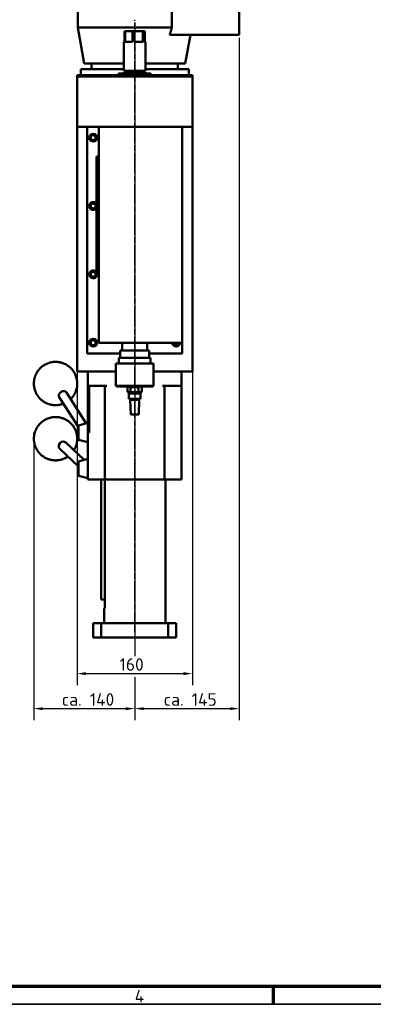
# Model space of a CAD drawing. Header units: millimetres. Extents: x 25 to 2945, y 25 to 2078.
# Tile 3 of 5: x 1504 to 1995, y 25 to 1394. Entities that reach past the tile are written whole.
import ezdxf

# ---------------------------------------------------------------- set-up
doc = ezdxf.new("R2010")
doc.units = ezdxf.units.MM
doc.header["$LTSCALE"] = 5
doc.linetypes.add('CHAIN', pattern=[0.3543, 0.2362, -0.0295, 0.0591, -0.0295])
doc.layers.get('0').update_dxf_attribs({"lineweight": 25})
for name, color, linetype, lineweight in [('Bemaßung (ISO)', 7, 'Continuous', 25), ('Mittellinie (ISO)', 7, 'Continuous', 25), ('Rahmen (ISO)', 7, 'Continuous', 70), ('Sichtbar (ISO)', 7, 'Continuous', 50), ('Skizziergeometrie (ISO)', 7, 'Continuous', 25), ('Symbol (ISO)', 7, 'Continuous', 25)]:
    doc.layers.add(name, color=color, linetype=linetype, lineweight=lineweight)
doc.styles.add('Notiztext (DIN)', font='isocpeur.ttf')
doc.dimstyles.new('Standard (DIN)', dxfattribs={"dimscale": 5, "dimtxt": 3.5, "dimasz": 2.5, "dimexe": 3.175, "dimexo": 0.8, "dimgap": 0.8, "dimtad": 1, "dimdec": 3, "dimrnd": 1e-08, "dimtxsty": 'Notiztext (DIN)', "dimcen": 0.09, "dimdle": 10, "dimclrd": 256, "dimclre": 256, "dimclrt": 256, "dimazin": 2, "dimtfac": 0.571429, "dimtdec": 3, "dimtmove": 0, "dimatfit": 3, "dimfxl": 1, "dimtolj": 1, "dimlwd": -1, "dimlwe": -1, "dimarcsym": 0})

# ---------------------------------------------------------------- blocks, each defined once
blk = doc.blocks.new('Ränder Hagen+Goebel Rahmen')
at = {"layer": 'Rahmen (ISO)'}
for p, q in [((10, 10), (584, 10)), ((371.25, 10), (371.25, 5))]:
    blk.add_line(p, q, dxfattribs=at)
at = {"layer": 'Rahmen (ISO)', "linetype": 'Continuous', "lineweight": 35}
blk.add_line((5, 5), (589, 5), dxfattribs=at)
at = {"layer": 'Symbol (ISO)', "insert": (334.125, 9), "char_height": 3.5, "attachment_point": 2, "style": 'Notiztext (DIN)'}
blk.add_mtext('4', dxfattribs=at)
blk = doc.blocks.new('*D16')
at = {"layer": 'Bemaßung (ISO)'}
for p, q in [((1809.1, 1368.7), (1809.1, 420.1)), ((1664.1, 538.2), (1664.1, 516.3)), ((1664.1, 473.4), (1664.1, 420.1)), ((1676.6, 436), (1796.6, 436))]:
    blk.add_line(p, q, dxfattribs=at)
for points in [[(1676.6, 438.1), (1676.6, 433.9), (1664.1, 436)], [(1796.6, 438.1), (1796.6, 433.9), (1809.1, 436)]]:
    blk.add_solid(points, dxfattribs=at)
at = {"layer": 'Defpoints', "color": 0}
for p in [(1809.1, 1372.7), (1664.1, 542.2), (1809.1, 436)]:
    blk.add_point(p, dxfattribs=at)
at = {"layer": 'Bemaßung (ISO)', "insert": (1704.2, 457.5), "char_height": 17.5, "attachment_point": 1, "style": 'Notiztext (DIN)'}
blk.add_mtext('\\A1;ca. 145', dxfattribs=at)
blk = doc.blocks.new('*D17')
at = {"layer": 'Bemaßung (ISO)'}
for p, q in [((1664.1, 1389.6), (1664.1, 508.9)), ((1523.9, 815.2), (1523.9, 420.1)), ((1664.1, 479.9), (1664.1, 420.1)), ((1536.4, 436), (1651.6, 436))]:
    blk.add_line(p, q, dxfattribs=at)
for points in [[(1536.4, 438), (1536.4, 433.9), (1523.9, 436)], [(1651.6, 438), (1651.6, 433.9), (1664.1, 436)]]:
    blk.add_solid(points, dxfattribs=at)
at = {"layer": 'Defpoints', "color": 0}
for p in [(1664.1, 1393.6), (1523.9, 819.2), (1664.1, 436)]:
    blk.add_point(p, dxfattribs=at)
at = {"layer": 'Bemaßung (ISO)', "insert": (1562.7, 457.5), "char_height": 17.5, "attachment_point": 1, "style": 'Notiztext (DIN)'}
blk.add_mtext('\\A1;ca. 140', dxfattribs=at)
blk = doc.blocks.new('*D18')
at = {"layer": 'Bemaßung (ISO)'}
for p, q in [((1584.1, 1310.7), (1584.1, 468.8)), ((1744.1, 1310.7), (1744.1, 468.8)), ((1596.6, 484.7), (1731.6, 484.7))]:
    blk.add_line(p, q, dxfattribs=at)
for points in [[(1596.6, 486.8), (1596.6, 482.6), (1584.1, 484.7)], [(1731.6, 486.8), (1731.6, 482.6), (1744.1, 484.7)]]:
    blk.add_solid(points, dxfattribs=at)
at = {"layer": 'Defpoints', "color": 0}
for p in [(1584.1, 1314.7), (1744.1, 1314.7), (1744.1, 484.7)]:
    blk.add_point(p, dxfattribs=at)
at = {"layer": 'Bemaßung (ISO)', "insert": (1643.1, 506.2), "char_height": 17.5, "attachment_point": 1, "style": 'Notiztext (DIN)'}
blk.add_mtext('\\A1;160', dxfattribs=at)

msp = doc.modelspace()

# ---------------------------------------------------------------- linework, layer by layer
at = {"layer": 'Mittellinie (ISO)', "linetype": 'CHAIN', "ltscale": 23.990969}
msp.add_line((1664.0512, 542.2173), (1664.0512, 1393.5524), dxfattribs=at)
at = {"layer": 'Sichtbar (ISO)'}
for p, q in [((1809.0512, 1372.7173), (1809.0512, 1522.7173)), ((1585.0512, 1382.7173), (1585.0512, 1411.1794)), ((1715.4419, 1382.7173), (1715.4419, 1411.1794)), ((1715.4419, 1382.7173), (1585.0512, 1382.7173)), ((1593.8676, 1332.7173), (1585.0512, 1382.7173)), ((1649.8139, 1377.7173), (1649.8139, 1362.7173)), ((1650.6467, 1377.7173), (1649.8139, 1377.7173)), ((1650.6467, 1377.7173), (1661.0222, 1377.7173)), ((1650.6467, 1362.7173), (1650.6467, 1377.7173)), ((1661.0222, 1377.7173), (1661.0222, 1362.7173)), ((1663.1789, 1377.7173), (1661.0222, 1377.7173)), ((1663.1789, 1377.7173), (1675.2595, 1377.7173)), ((1663.1789, 1362.7173), (1663.1789, 1377.7173)), ((1676.5834, 1377.7173), (1675.2595, 1377.7173)), ((1675.2595, 1377.7173), (1675.2595, 1362.7173)), ((1676.5834, 1377.7173), (1678.2885, 1377.7173)), ((1676.5834, 1362.7173), (1676.5834, 1377.7173)), ((1678.2885, 1377.7173), (1678.2885, 1362.7173)), ((1809.0512, 1372.7173), (1712.6877, 1372.7173)), ((1734.2349, 1332.7173), (1741.2879, 1372.7173)), ((1649.0512, 1362.7173), (1649.8139, 1362.7173)), ((1649.0512, 1322.7173), (1649.0512, 1362.7173)), ((1650.6467, 1362.7173), (1661.0222, 1362.7173)), ((1663.1789, 1362.7173), (1675.2595, 1362.7173)), ((1676.5834, 1362.7173), (1679.0512, 1362.7173)), ((1679.0512, 1322.7173), (1679.0512, 1362.7173)), ((1649.0512, 1332.7173), (1593.8676, 1332.7173)), ((1604.0512, 1324.7173), (1604.0512, 1332.7173)), ((1734.2349, 1332.7173), (1679.0512, 1332.7173)), ((1724.0512, 1324.7173), (1724.0512, 1332.7173)), ((1584.0512, 1316.7173), (1584.0512, 1314.7173)), ((1744.0512, 1316.7173), (1584.0512, 1316.7173)), ((1584.0512, 1314.7173), (1584.0512, 1244.7173)), ((1584.0512, 1314.7173), (1744.0512, 1314.7173)), ((1584.0512, 1314.7173), (1744.0512, 1314.7173)), ((1649.0512, 1324.7173), (1589.0512, 1324.7173)), ((1589.0512, 1316.7173), (1589.0512, 1324.7173)), ((1686.5512, 1318.7173), (1641.5512, 1318.7173)), ((1641.5512, 1316.7173), (1641.5512, 1318.7173)), ((1679.0512, 1322.7173), (1649.0512, 1322.7173)), ((1679.0512, 1320.7173), (1649.0512, 1320.7173)), ((1649.0512, 1318.7173), (1649.0512, 1320.7173)), ((1651.0512, 1320.7173), (1651.0512, 1322.7173)), ((1677.0512, 1320.7173), (1677.0512, 1322.7173)), ((1739.0512, 1324.7173), (1679.0512, 1324.7173)), ((1679.0512, 1318.7173), (1679.0512, 1320.7173)), ((1686.5512, 1316.7173), (1686.5512, 1318.7173)), ((1739.0512, 1316.7173), (1739.0512, 1324.7173)), ((1744.0512, 1316.7173), (1744.0512, 1314.7173)), ((1744.0512, 1314.7173), (1744.0512, 1244.7173)), ((1584.0512, 904.7173), (1584.0512, 1244.7173)), ((1584.0512, 1244.7173), (1614.0512, 1244.7173)), ((1598.0512, 929.7173), (1598.0512, 1244.7173)), ((1614.0512, 944.7173), (1614.0512, 1244.7173)), ((1614.0512, 1244.7173), (1730.0512, 1244.7173)), ((1730.0512, 1244.7173), (1730.0512, 944.7173)), ((1730.0512, 1244.7173), (1744.0512, 1244.7173)), ((1744.0512, 904.7173), (1744.0512, 1244.7173)), ((1614.0512, 1203.7173), (1611.0512, 1203.7173)), ((1611.0512, 1193.7173), (1611.0512, 1203.7173)), ((1611.0512, 1193.7173), (1611.0512, 1047.7173)), ((1611.0512, 1037.7173), (1611.0512, 1047.7173)), ((1614.0512, 1037.7173), (1611.0512, 1037.7173)), ((1730.0512, 944.7173), (1614.0512, 944.7173)), ((1646.5512, 933.7173), (1646.5512, 944.7173)), ((1681.5512, 933.7173), (1681.5512, 944.7173)), ((1730.0512, 944.7173), (1730.0512, 929.7173)), ((1684.0512, 933.7173), (1644.0512, 933.7173)), ((1644.0512, 923.7173), (1644.0512, 933.7173)), ((1684.0512, 923.7173), (1684.0512, 933.7173)), ((1598.0512, 929.7173), (1644.0512, 929.7173)), ((1686.0512, 923.7173), (1642.0512, 923.7173)), ((1642.0512, 915.7173), (1642.0512, 923.7173)), ((1684.0512, 929.7173), (1730.0512, 929.7173)), ((1686.0512, 915.7173), (1686.0512, 923.7173)), ((1638.0512, 904.7173), (1584.0512, 904.7173)), ((1599.0512, 904.7173), (1599.0512, 884.7173)), ((1690.0512, 915.7173), (1638.0512, 915.7173)), ((1638.0512, 884.7173), (1638.0512, 915.7173)), ((1690.0512, 884.7173), (1690.0512, 915.7173)), ((1744.0512, 904.7173), (1690.0512, 904.7173)), ((1729.0512, 884.7173), (1729.0512, 904.7173)), ((1599.0512, 884.7173), (1599.0512, 819.7173)), ((1602.0512, 884.7173), (1599.0512, 884.7173)), ((1601.0512, 884.7173), (1601.0512, 819.7173)), ((1602.0512, 884.7173), (1625.5512, 884.7173)), ((1622.5512, 884.7173), (1622.5512, 754.7173)), ((1638.0512, 884.7173), (1690.0512, 884.7173)), ((1639.0512, 883.7173), (1638.0512, 884.7173)), ((1689.0512, 883.7173), (1639.0512, 883.7173)), ((1654.0512, 875.7173), (1654.0512, 883.7173)), ((1658.2634, 875.7173), (1658.2634, 882.7173)), ((1669.2673, 882.7173), (1658.2634, 882.7173)), ((1669.2673, 882.7173), (1669.2673, 875.7173)), ((1674.0512, 875.7173), (1674.0512, 883.7173)), ((1689.0512, 883.7173), (1690.0512, 884.7173)), ((1702.5512, 884.7173), (1726.0512, 884.7173)), ((1705.5512, 754.7173), (1705.5512, 884.7173)), ((1729.0512, 884.7173), (1726.0512, 884.7173)), ((1729.0512, 754.7173), (1729.0512, 884.7173)), ((1586.0512, 827.117), (1559.1997, 869.0218)), ((1596.8005, 832.5837), (1569.3034, 875.496)), ((1658.2634, 875.7173), (1654.0512, 875.7173)), ((1672.0512, 874.2173), (1656.0512, 874.2173)), ((1656.0512, 866.7173), (1656.0512, 874.2173)), ((1672.0512, 866.7173), (1656.0512, 866.7173)), ((1657.0512, 874.2173), (1657.0512, 875.7173)), ((1670.1707, 865.2173), (1657.9317, 865.2173)), ((1658.4802, 844.7173), (1657.9317, 865.2173)), ((1669.2673, 875.7173), (1658.2634, 875.7173)), ((1658.3012, 865.2173), (1658.3012, 866.7173)), ((1674.0512, 875.7173), (1669.2673, 875.7173)), ((1669.6222, 844.7173), (1670.1707, 865.2173)), ((1669.8012, 865.2173), (1669.8012, 866.7173)), ((1671.0512, 874.2173), (1671.0512, 875.7173)), ((1672.0512, 866.7173), (1672.0512, 874.2173)), ((1669.6222, 844.7173), (1658.4802, 844.7173)), ((1586.0512, 829.7173), (1599.0512, 833.1839)), ((1586.0512, 829.7173), (1586.0512, 809.7173)), ((1586.0512, 809.7173), (1599.0512, 806.2506)), ((1599.0512, 819.7173), (1601.0512, 819.7173)), ((1599.0512, 819.7173), (1599.0512, 754.7173)), ((1586.0512, 772.7076), (1560.1215, 797.3137)), ((1593.8936, 781.8086), (1568.3817, 806.0182)), ((1586.0512, 779.7173), (1599.0512, 783.1839)), ((1586.0512, 779.7173), (1586.0512, 759.7173)), ((1586.0512, 759.7173), (1599.0512, 756.2506)), ((1602.0512, 754.7173), (1599.0512, 754.7173)), ((1616.1842, 754.7173), (1602.0512, 754.7173)), ((1616.1842, 754.7173), (1618.5578, 754.7173)), ((1617.3012, 754.7173), (1617.3012, 587.7173)), ((1618.5578, 754.7173), (1621.7578, 754.7173)), ((1621.7578, 754.7173), (1622.5512, 754.7173)), ((1625.5512, 754.7173), (1622.5512, 754.7173)), ((1622.7566, 754.7173), (1622.7566, 587.7173)), ((1625.5512, 754.7173), (1702.5512, 754.7173)), ((1705.5512, 754.7173), (1702.5512, 754.7173)), ((1705.5512, 754.7173), (1706.3446, 754.7173)), ((1706.3446, 754.7173), (1709.5446, 754.7173)), ((1706.5512, 554.7173), (1706.5512, 754.7173)), ((1709.5446, 754.7173), (1711.9182, 754.7173)), ((1726.0512, 754.7173), (1711.9182, 754.7173)), ((1729.0512, 754.7173), (1726.0512, 754.7173)), ((1617.3012, 587.7173), (1622.7566, 587.7173)), ((1622.7566, 587.7173), (1622.7566, 579.7173)), ((1621.5512, 574.7173), (1621.8523, 574.7173)), ((1621.5512, 554.7173), (1621.5512, 574.7173)), ((1606.5512, 554.7173), (1606.5512, 534.7173)), ((1617.4706, 554.7173), (1606.5512, 554.7173)), ((1617.4706, 554.7173), (1710.6318, 554.7173)), ((1617.4706, 534.7173), (1617.4706, 554.7173)), ((1710.6318, 554.7173), (1710.6318, 534.7173)), ((1721.5512, 554.7173), (1710.6318, 554.7173)), ((1721.5512, 534.7173), (1721.5512, 554.7173)), ((1617.4706, 534.7173), (1606.5512, 534.7173)), ((1710.6318, 534.7173), (1617.4706, 534.7173)), ((1721.5512, 534.7173), (1710.6318, 534.7173))]:
    msp.add_line(p, q, dxfattribs=at)
at = {"layer": 'Sichtbar (ISO)', "flags": 128}
for points in [[(1712.6877, 1372.7173), (1712.8013, 1373.123), (1712.9149, 1373.5296), (1713.0286, 1373.9373), (1713.1425, 1374.3458), (1713.2564, 1374.7553), (1713.3705, 1375.1658), (1713.4846, 1375.5772), (1713.5989, 1375.9895), (1713.7133, 1376.4028), (1713.8278, 1376.8171), (1713.9423, 1377.2323), (1714.057, 1377.6484), (1714.1718, 1378.0655), (1714.2867, 1378.4836), (1714.4018, 1378.9026), (1714.5169, 1379.3226), (1714.6321, 1379.7436), (1714.7475, 1380.1655), (1714.8629, 1380.5884), (1714.9785, 1381.0122), (1715.0942, 1381.437), (1715.21, 1381.8628), (1715.3259, 1382.2895), (1715.4419, 1382.7173)], [(1565.0405, 859.9066), (1563.8591, 859.477), (1562.6456, 859.0925), (1561.3988, 858.7555), (1560.1179, 858.4685), (1558.8019, 858.2341), (1557.4494, 858.0546), (1556.0592, 857.9338), (1554.6326, 857.877), (1553.1712, 857.8896), (1552.4278, 857.9235), (1551.6763, 857.9768), (1550.9169, 858.0502), (1550.1497, 858.1441), (1549.3749, 858.2595), (1548.5927, 858.3969), (1547.8033, 858.5569), (1547.007, 858.7408), (1546.2048, 858.9495), (1545.3977, 859.1835), (1544.5869, 859.4435), (1543.7735, 859.73), (1542.9586, 860.0436), (1542.1434, 860.3849), (1541.329, 860.7544), (1540.5165, 861.1527), (1539.707, 861.5804), (1538.9016, 862.0381), (1538.1016, 862.5264), (1537.3087, 863.0457), (1536.5251, 863.5958), (1535.7524, 864.1759), (1534.9923, 864.7855), (1534.2466, 865.4239), (1533.517, 866.0905), (1532.8052, 866.7846), (1532.113, 867.5056), (1531.442, 868.2528), (1530.7941, 869.0258), (1530.1711, 869.8231), (1529.5747, 870.643), (1529.0056, 871.4835), (1528.4648, 872.3429), (1527.9532, 873.2191), (1527.4716, 874.1106), (1527.0209, 875.0154), (1526.6022, 875.9316), (1526.2161, 876.8575), (1525.8636, 877.7911), (1525.5448, 878.73), (1525.2591, 879.6724), (1525.0062, 880.6166), (1524.7854, 881.5611), (1524.5964, 882.5041), (1524.4386, 883.444), (1524.3116, 884.3792), (1524.2147, 885.308), (1524.1477, 886.2288), (1524.1096, 887.14), (1524.0992, 888.0405), (1524.1154, 888.9298), (1524.1572, 889.8072), (1524.2236, 890.6722), (1524.3136, 891.5241), (1524.4262, 892.3623), (1524.5603, 893.1863), (1524.715, 893.9954), (1524.8893, 894.789), (1525.082, 895.5666), (1525.2921, 896.328), (1525.5187, 897.0734), (1525.7612, 897.803), (1526.0188, 898.5169), (1526.2908, 899.2151), (1526.5766, 899.8977), (1526.8755, 900.565), (1527.5098, 901.8538), (1528.1882, 903.0824), (1528.9053, 904.2519), (1529.658, 905.3651), (1530.4443, 906.4238), (1531.2627, 907.4301), (1532.1113, 908.3857), (1532.9884, 909.2926), (1533.8922, 910.1527), (1534.8212, 910.9679), (1535.7756, 911.7398), (1536.7558, 912.4688), (1537.7624, 913.1554), (1538.7959, 913.7996), (1539.8569, 914.4019), (1540.9459, 914.9626), (1542.0634, 915.482), (1543.2103, 915.9599), (1544.3881, 916.3945), (1545.5978, 916.7838), (1546.8407, 917.1258), (1548.1177, 917.4187)], [(1548.1177, 917.4187), (1549.0657, 917.5992), (1550.0331, 917.7517), (1551.0196, 917.8744), (1552.025, 917.9654), (1553.049, 918.0228), (1554.0914, 918.045), (1555.1519, 918.0299), (1556.2304, 917.9759), (1557.3266, 917.8811), (1558.4402, 917.7438), (1559.5711, 917.5612), (1560.7172, 917.3305), (1561.8758, 917.0497), (1563.044, 916.7167), (1564.2191, 916.3293), (1565.3984, 915.8856), (1566.5788, 915.3834), (1567.7578, 914.8207), (1568.9322, 914.1953), (1570.0969, 913.5055), (1571.2466, 912.7521), (1572.3759, 911.9362), (1573.4798, 911.0588), (1574.5529, 910.1208), (1575.5901, 909.1234), (1576.5861, 908.0677), (1577.5348, 906.9566), (1578.4319, 905.7954), (1579.2741, 904.5892), (1580.0577, 903.3432), (1580.7792, 902.0624), (1581.4352, 900.7521), (1582.0223, 899.4178), (1582.5396, 898.0664), (1582.9878, 896.7035), (1583.3677, 895.3345), (1583.6802, 893.9649), (1583.926, 892.6001), (1584.1059, 891.2455), (1584.222, 889.9066), (1584.2775, 888.5864), (1584.2755, 887.2876), (1584.2191, 886.0125), (1584.1112, 884.7636), (1583.955, 883.5434), (1583.7535, 882.3543), (1583.51, 881.1982), (1583.2278, 880.0751), (1582.909, 878.9849), (1582.5563, 877.9276), (1582.1718, 876.903), (1581.758, 875.9112), (1581.3174, 874.952), (1580.8522, 874.0253), (1580.3647, 873.1306), (1579.8563, 872.2669), (1579.3278, 871.4334), (1578.7803, 870.6293), (1578.2145, 869.8539), (1577.6315, 869.1064), (1577.032, 868.3861), (1576.4171, 867.6922), (1575.7875, 867.024), (1575.1442, 866.3808)], [(1571.4477, 786.5657), (1570.1625, 785.7137), (1569.5007, 785.3107), (1568.8261, 784.9234), (1568.139, 784.5523), (1567.4394, 784.1976), (1566.7275, 783.8598), (1566.0033, 783.5392), (1565.267, 783.2361), (1564.5186, 782.951), (1563.7584, 782.6844), (1562.9867, 782.4368), (1562.204, 782.2088), (1561.4104, 782.0008), (1560.6065, 781.8135), (1559.7926, 781.6473), (1558.9689, 781.5028), (1558.1359, 781.3805), (1557.2938, 781.2809), (1556.4431, 781.2047), (1555.5841, 781.1523), (1554.7173, 781.1245), (1553.8438, 781.1219), (1552.9642, 781.1449), (1552.0796, 781.1939), (1551.1908, 781.2694), (1550.2987, 781.3718), (1549.4043, 781.5016), (1548.5084, 781.6593), (1547.6119, 781.8453), (1546.7157, 782.0601), (1545.8207, 782.304), (1544.9283, 782.5776), (1544.0398, 782.8808), (1543.1566, 783.2133), (1542.2799, 783.575), (1541.4112, 783.9657), (1540.5516, 784.3853), (1539.7025, 784.8334), (1538.8653, 785.31), (1538.0412, 785.8148), (1537.2316, 786.3477), (1536.4379, 786.9083), (1535.6616, 787.4955), (1534.9038, 788.1085), (1534.1653, 788.7461), (1533.4475, 789.4074), (1532.7512, 790.0914), (1532.0775, 790.797), (1531.4276, 791.5233), (1530.8025, 792.2693), (1530.2032, 793.0339), (1529.6307, 793.8158), (1529.0855, 794.6135), (1528.5678, 795.4258), (1528.0779, 796.2512), (1527.616, 797.0885), (1527.1825, 797.9364), (1526.7776, 798.7936), (1526.4016, 799.6588), (1526.0547, 800.5306), (1525.7373, 801.4078), (1525.4492, 802.2889), (1525.1901, 803.1728), (1524.9596, 804.0586), (1524.7572, 804.9453), (1524.5827, 805.8319), (1524.4357, 806.7175), (1524.3157, 807.6011), (1524.2225, 808.4817), (1524.1556, 809.3584), (1524.1146, 810.2302), (1524.0991, 811.0963), (1524.1084, 811.9559), (1524.1419, 812.8088), (1524.1991, 813.6544), (1524.2795, 814.4924), (1524.3825, 815.3222), (1524.5076, 816.1435), (1524.6543, 816.9557), (1524.8221, 817.7585), (1525.0104, 818.5513), (1525.2187, 819.3339), (1525.4464, 820.1057), (1525.6931, 820.8667), (1525.9584, 821.6167), (1526.2418, 822.3557), (1526.5432, 823.0834), (1526.862, 823.7997), (1527.198, 824.5045), (1527.5508, 825.1976), (1527.92, 825.8788), (1528.7064, 827.2051), (1529.5542, 828.4823), (1530.4616, 829.7098), (1531.4274, 830.8866), (1532.4502, 832.0114), (1533.5288, 833.083), (1534.6621, 834.1002), (1535.8488, 835.0617), (1537.0884, 835.9663), (1538.38, 836.8114), (1539.045, 837.2108), (1539.7227, 837.5942), (1540.4129, 837.9613), (1541.1154, 838.3118), (1541.8302, 838.6453), (1542.5572, 838.9615), (1543.2961, 839.2599), (1544.047, 839.5402), (1544.8095, 839.8021), (1545.5836, 840.0449), (1546.3687, 840.2681), (1547.1647, 840.4711), (1547.9711, 840.6534), (1548.7876, 840.8144), (1549.6139, 840.9537), (1550.4496, 841.0707)], [(1550.4496, 841.0707), (1551.4496, 841.1793), (1552.4615, 841.2549), (1553.4841, 841.2964), (1554.516, 841.3032), (1555.556, 841.2744), (1556.6027, 841.2091), (1557.6548, 841.1066), (1558.7111, 840.9658), (1559.7703, 840.7861), (1560.831, 840.5665), (1561.8913, 840.3062), (1562.949, 840.0052), (1564.0021, 839.6634), (1565.0484, 839.2809), (1566.0858, 838.8578), (1567.1122, 838.394), (1568.1254, 837.8898), (1569.1235, 837.3451), (1570.1041, 836.76), (1571.0647, 836.1354), (1572.0032, 835.4726), (1572.9178, 834.7732), (1573.8065, 834.0386), (1574.6674, 833.2702), (1575.4986, 832.4694), (1576.298, 831.6378), (1577.0639, 830.7768), (1577.7944, 829.8883), (1578.4883, 828.9747), (1579.1451, 828.0382), (1579.764, 827.0809), (1580.3444, 826.1049), (1580.8854, 825.1125), (1581.3864, 824.1059), (1581.8466, 823.087), (1582.2656, 822.0584), (1582.6436, 821.0221), (1582.981, 819.98), (1583.2785, 818.9339), (1583.5363, 817.8854), (1583.7551, 816.8364), (1583.9353, 815.7885), (1584.0773, 814.7436), (1584.1817, 813.7033), (1584.2493, 812.6694), (1584.281, 811.6427), (1584.2779, 810.6241), (1584.2408, 809.6147), (1584.1705, 808.6151), (1584.068, 807.6263), (1583.9341, 806.6493), (1583.7697, 805.6847), (1583.5757, 804.7336), (1583.3531, 803.7967), (1583.1027, 802.8742), (1582.8251, 801.9664), (1582.5212, 801.0737), (1582.1914, 800.1962), (1581.8365, 799.3344), (1581.4571, 798.4886), (1581.0539, 797.6589), (1580.6276, 796.8458), (1580.1787, 796.0495), (1579.7079, 795.2702)], [(1621.8523, 574.7173), (1621.8915, 574.7277), (1621.9338, 574.7592), (1621.9786, 574.8117), (1622.0257, 574.8853), (1622.0746, 574.9802), (1622.1249, 575.0963), (1622.1763, 575.2336), (1622.2279, 575.3903), (1622.2793, 575.5647), (1622.3299, 575.7548), (1622.379, 575.9588), (1622.426, 576.1746), (1622.4712, 576.4048), (1622.5151, 576.6532), (1622.5571, 576.9181), (1622.5965, 577.1977), (1622.6326, 577.4902), (1622.6648, 577.7938), (1622.6925, 578.1067), (1622.7153, 578.4262), (1622.7332, 578.7497), (1622.7461, 579.0746), (1622.7539, 579.398), (1622.7566, 579.7173)]]:
    msp.add_lwpolyline(points, dxfattribs=at)
at = {"layer": 'Sichtbar (ISO)'}
for centre, radius in [((1606.5512, 1229.7173), 5.5), ((1606.5512, 1229.7173), 3.5), ((1606.5512, 1134.7173), 3.5), ((1606.5512, 1039.7173), 3.5), ((1606.5512, 944.7173), 5.5), ((1606.5512, 944.7173), 3.5)]:
    msp.add_circle(centre, radius, dxfattribs=at)
for centre, radius, start, end in [((1606.5512, 1134.7173), 5.5, 35.0968012, 324.9031988), ((1606.5512, 1039.7173), 5.5, 35.0968012, 338.6763137), ((1721.5512, 944.7173), 5.5, 180, 0), ((1721.5512, 944.7173), 3.5, 180, 0)]:
    msp.add_arc(centre, radius, start, end, dxfattribs=at)
for centre, major_axis, ratio, start_param, end_param in [((1564.2516, 872.2589), (-5.0519, -3.2371), 0.773382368, 3.141592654, 6.283185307), ((1593.3692, 826.8175), (5.0519, 3.2371), 0.773382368, 0.979242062, 1.37879639), ((1564.2516, 801.666), (-4.1301, -4.3523), 0.881862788, 3.141592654, 6.283185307)]:
    msp.add_ellipse(centre, major_axis=major_axis, ratio=ratio, start_param=start_param, end_param=end_param, dxfattribs=at)
at = {"layer": 'Skizziergeometrie (ISO)'}
msp.add_line((1523.9144, 810.1943), (1523.9144, 819.1943), dxfattribs=at)

# ---------------------------------------------------------------- block references
at = {"xscale": 5, "yscale": 5, "zscale": 5}
msp.add_blockref('Ränder Hagen+Goebel Rahmen', (0, 0), dxfattribs=at)

# ---------------------------------------------------------------- dimensions: what is measured, and where the dimension line sits
at = {"layer": 'Bemaßung (ISO)'}
for base, p1, p2, override, picture, middle in [((1664.0512, 435.9563), (1523.9144, 819.1943), (1664.0512, 1393.5524), {"dimdec": 0, "dimtp": 0, "dimtm": 0, "dimtdec": 0, "dimatfit": 2}, '*D17', (1599.436, 435.9563)), ((1809.0512, 435.9673), (1664.0512, 542.2173), (1809.0512, 1372.7173), {"dimdec": 3, "dimtp": 0, "dimtm": 0, "dimtdec": 3, "dimatfit": 2}, '*D16', (1740.9961, 435.9673))]:
    dim = msp.add_linear_dim(base=base, p1=p1, p2=p2, angle=180, text='ca. <>', dimstyle='Standard (DIN)', override=override, dxfattribs=at)
    dim.commit()
    dim.dimension.update_dxf_attribs({"geometry": picture, "text_midpoint": middle, "dimtype": 160})
dim = msp.add_linear_dim(base=(1744.0512, 484.7173), p1=(1584.0512, 1314.7173), p2=(1744.0512, 1314.7173), angle=180, dimstyle='Standard (DIN)', override={"dimdec": 3, "dimtp": 0, "dimtm": 0, "dimtdec": 3, "dimatfit": 2}, dxfattribs=at)
dim.commit()
dim.dimension.update_dxf_attribs({"geometry": '*D18', "text_midpoint": (1657.9348, 484.7173), "dimtype": 160})

doc.saveas('drawing.dxf')
